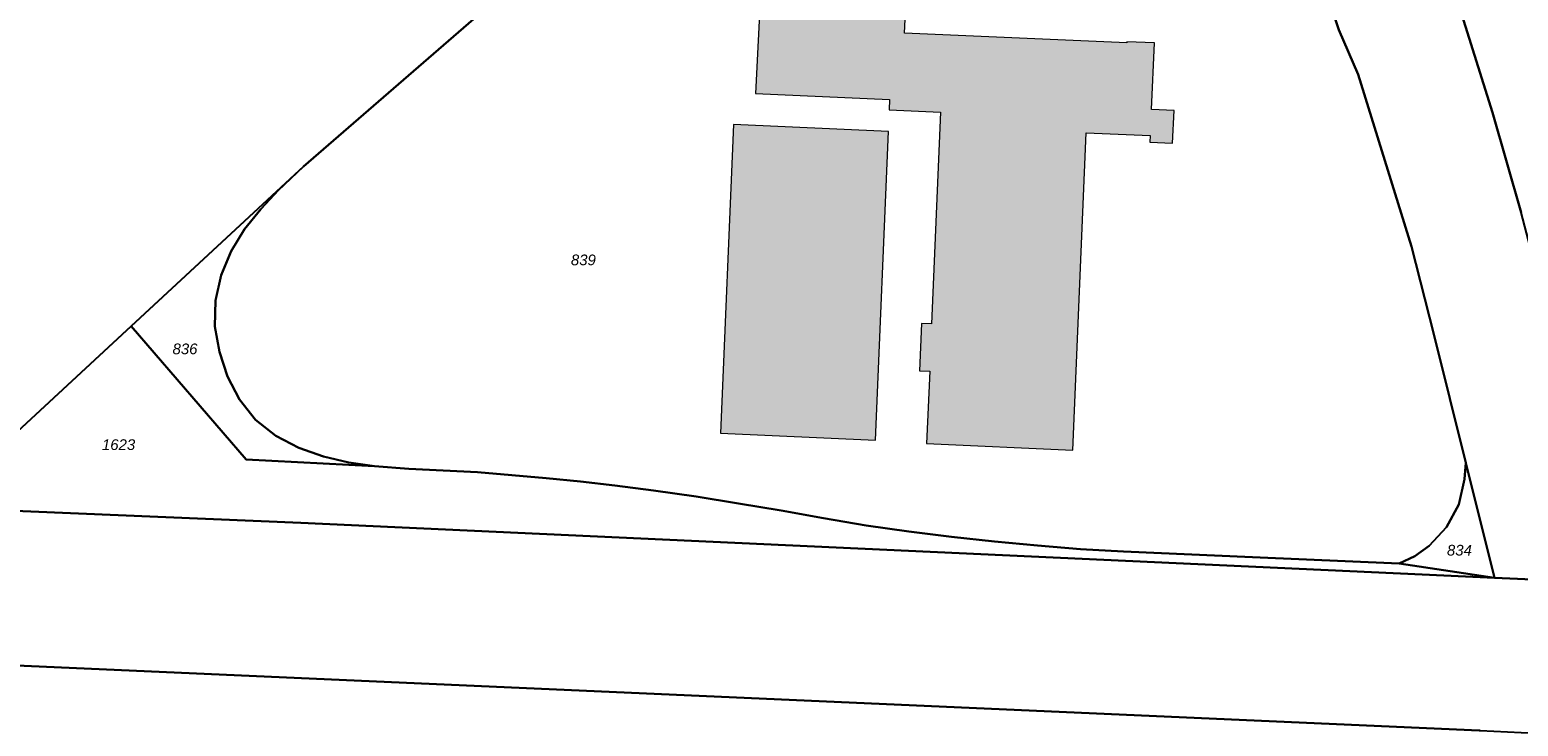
# Model space of a CAD drawing. Header units: metres. Extents: x 32338650 to 32340431, y 5701793 to 5703325.
# Tile 232 of 256: x 32339810 to 32339984, y 5702328 to 5702409. Entities that reach past the tile are written whole.
import ezdxf

# ---------------------------------------------------------------- set-up
doc = ezdxf.new("R2010")
doc.units = ezdxf.units.M
doc.header["$LTSCALE"] = 0.1
for name, color, linetype, lineweight, true_color in [('LPB-BE-Flurstück_Grenze', 7, 'Continuous', 70, 0x004c99), ('LPB-BE-Flurstück_Nummer', 7, 'Continuous', 70, 0x004c99), ('LPB-BE-Gebäude', 7, 'Continuous', 70, 0x004c99), ('LPB-BE-Straße', 7, 'Continuous', 70, 0x004c99)]:
    doc.layers.add(name, color=color, linetype=linetype, lineweight=lineweight, true_color=true_color)
doc.styles.add('Arial (italic)', font='ariali.ttf')

msp = doc.modelspace()

# ---------------------------------------------------------------- hatches: boundary and pattern name
at = {"layer": 'LPB-BE-Gebäude', "linetype": 'Continuous', "lineweight": 0, "true_color": 0xc7c8ca}
for points in [[(32339914.194, 5702369.556), (32339915.382, 5702369.507), (32339915.026, 5702361.056), (32339932.097, 5702360.305), (32339933.678, 5702397.357), (32339941.15, 5702397.041), (32339941.118, 5702396.262), (32339943.755, 5702396.143), (32339943.953, 5702399.978), (32339941.296, 5702400.107), (32339941.655, 5702407.878), (32339938.439, 5702408.02), (32339938.432, 5702407.87), (32339912.43, 5702409.017), (32339913.889, 5702439.178), (32339896.917, 5702439.924), (32339895.019, 5702401.976), (32339910.701, 5702401.262), (32339910.652, 5702400.063), (32339916.645, 5702399.787), (32339915.61, 5702375.052), (32339914.431, 5702375.1), (32339914.194, 5702369.556)], [(32339914.194, 5702369.556), (32339915.382, 5702369.507), (32339915.026, 5702361.056), (32339932.097, 5702360.305), (32339933.678, 5702397.357), (32339941.15, 5702397.041), (32339941.118, 5702396.262), (32339943.755, 5702396.143), (32339943.953, 5702399.978), (32339941.296, 5702400.107), (32339941.655, 5702407.878), (32339938.439, 5702408.02), (32339938.432, 5702407.87), (32339912.43, 5702409.017), (32339913.889, 5702439.178), (32339896.917, 5702439.924), (32339895.019, 5702401.976), (32339910.701, 5702401.262), (32339910.652, 5702400.063), (32339916.645, 5702399.787), (32339915.61, 5702375.052), (32339914.431, 5702375.1), (32339914.194, 5702369.556)], [(32339890.917, 5702362.255), (32339909.047, 5702361.441), (32339910.568, 5702397.535), (32339892.468, 5702398.358), (32339890.917, 5702362.255)], [(32339890.917, 5702362.255), (32339909.047, 5702361.441), (32339910.568, 5702397.535), (32339892.468, 5702398.358), (32339890.917, 5702362.255)]]:
    msp.add_hatch(color=9, dxfattribs=at).paths.add_polyline_path(points)

# ---------------------------------------------------------------- linework, layer by layer
at = {"layer": 'LPB-BE-Flurstück_Grenze', "color": 253, "linetype": 'Continuous', "lineweight": 25, "true_color": 0xadadad, "transparency": 33554687, "flags": 128}
for points in [[(32339898.74, 5702534.648), (32339902.427, 5702529.633), (32339912.758, 5702514.558), (32339914.563, 5702511.702), (32339916.056, 5702509.319), (32339924.119, 5702495.047), (32339930.978, 5702484.168), (32339935.913, 5702474.689), (32339937.468, 5702471.671), (32339938.61, 5702469.455), (32339940.738, 5702464.985), (32339945.372, 5702455.258), (32339951.212, 5702441.75), (32339957.69, 5702425.993), (32339963.192, 5702409.386), (32339965.471, 5702404.199), (32339971.701, 5702384.089), (32339974.322, 5702373.824), (32339978.05, 5702358.821), (32339981.412, 5702345.383), (32339987.624, 5702345.088), (32339995.634, 5702344.7), (32339995.294, 5702346.041)], [(32339898.74, 5702534.648), (32339902.427, 5702529.633), (32339912.758, 5702514.558), (32339914.563, 5702511.702), (32339916.056, 5702509.319), (32339924.119, 5702495.047), (32339930.978, 5702484.168), (32339935.913, 5702474.689), (32339937.468, 5702471.671), (32339938.61, 5702469.455), (32339940.738, 5702464.985), (32339945.372, 5702455.258), (32339951.212, 5702441.75), (32339957.69, 5702425.993), (32339963.192, 5702409.386), (32339965.471, 5702404.199), (32339971.701, 5702384.089), (32339974.322, 5702373.824), (32339978.05, 5702358.821), (32339981.412, 5702345.383), (32339987.624, 5702345.088), (32339995.634, 5702344.7), (32339995.294, 5702346.041)], [(32339995.294, 5702346.041), (32339988.286, 5702373.662), (32339984.514, 5702388.067), (32339981.17, 5702399.732), (32339977.381, 5702411.796), (32339977.254, 5702412.176), (32339974.479, 5702420.462), (32339973.12, 5702424.52), (32339969.705, 5702435.167), (32339964.403, 5702446.673), (32339960.27, 5702456.419), (32339956.808, 5702463.986), (32339952.485, 5702472.999), (32339949.629, 5702478.74), (32339946.732, 5702484.212), (32339945.933, 5702485.726), (32339941.554, 5702493.37), (32339935.223, 5702504.719), (32339929.461, 5702514.312), (32339924.948, 5702521.413), (32339920.3, 5702528.389), (32339915.417, 5702535.484)], [(32339995.294, 5702346.041), (32339988.286, 5702373.662), (32339984.514, 5702388.067), (32339981.17, 5702399.732), (32339977.381, 5702411.796), (32339977.254, 5702412.176), (32339974.479, 5702420.462), (32339973.12, 5702424.52), (32339969.705, 5702435.167), (32339964.403, 5702446.673), (32339960.27, 5702456.419), (32339956.808, 5702463.986), (32339952.485, 5702472.999), (32339949.629, 5702478.74), (32339946.732, 5702484.212), (32339945.933, 5702485.726), (32339941.554, 5702493.37), (32339935.223, 5702504.719), (32339929.461, 5702514.312), (32339924.948, 5702521.413), (32339920.3, 5702528.389), (32339915.417, 5702535.484)], [(32339985.606, 5702415.412), (32339982.874, 5702423.31), (32339981.509, 5702427.258), (32339977.031, 5702439.35), (32339973.078, 5702449.329), (32339968.942, 5702459.235), (32339964.529, 5702468.993), (32339960.829, 5702476.85), (32339955.777, 5702486.884), (32339953.781, 5702490.418), (32339946.732, 5702484.212), (32339949.629, 5702478.74), (32339952.485, 5702472.999), (32339956.808, 5702463.986), (32339960.27, 5702456.419), (32339964.403, 5702446.673), (32339969.705, 5702435.167), (32339973.12, 5702424.52), (32339974.479, 5702420.462), (32339977.254, 5702412.176), (32339977.381, 5702411.796), (32339981.17, 5702399.732), (32339984.514, 5702388.067)], [(32339985.606, 5702415.412), (32339982.874, 5702423.31), (32339981.509, 5702427.258), (32339977.031, 5702439.35), (32339973.078, 5702449.329), (32339968.942, 5702459.235), (32339964.529, 5702468.993), (32339960.829, 5702476.85), (32339955.777, 5702486.884), (32339953.781, 5702490.418), (32339946.732, 5702484.212), (32339949.629, 5702478.74), (32339952.485, 5702472.999), (32339956.808, 5702463.986), (32339960.27, 5702456.419), (32339964.403, 5702446.673), (32339969.705, 5702435.167), (32339973.12, 5702424.52), (32339974.479, 5702420.462), (32339977.254, 5702412.176), (32339977.381, 5702411.796), (32339981.17, 5702399.732), (32339984.514, 5702388.067)], [(32339799.152, 5702353.572), (32339822.048, 5702374.759), (32339842.209, 5702393.435), (32339928.088, 5702467.895)], [(32339799.152, 5702353.572), (32339822.048, 5702374.759), (32339842.209, 5702393.435), (32339928.088, 5702467.895)], [(32339928.088, 5702467.895), (32339842.209, 5702393.435), (32339839.284, 5702390.673), (32339837.192, 5702388.467), (32339835.314, 5702386.123), (32339833.727, 5702383.536), (32339832.562, 5702380.752), (32339831.899, 5702377.777), (32339831.836, 5702374.757)], [(32339928.088, 5702467.895), (32339842.209, 5702393.435), (32339839.284, 5702390.673), (32339837.192, 5702388.467), (32339835.314, 5702386.123), (32339833.727, 5702383.536), (32339832.562, 5702380.752), (32339831.899, 5702377.777), (32339831.836, 5702374.757)], [(32339831.836, 5702374.757), (32339832.374, 5702371.773), (32339833.327, 5702368.912), (32339834.727, 5702366.212), (32339836.601, 5702363.834), (32339838.956, 5702361.946), (32339841.651, 5702360.554), (32339844.552, 5702359.555), (32339847.496, 5702358.863), (32339850.489, 5702358.41), (32339854.49, 5702358.116), (32339858.525, 5702357.91), (32339862.541, 5702357.736), (32339866.548, 5702357.361), (32339870.557, 5702357.016), (32339874.554, 5702356.632), (32339878.568, 5702356.167), (32339883.108, 5702355.591), (32339888.092, 5702354.866), (32339893.053, 5702354.072), (32339898.032, 5702353.227), (32339902.99, 5702352.343), (32339907.969, 5702351.498), (32339912.943, 5702350.784), (32339917.941, 5702350.148), (32339922.952, 5702349.603), (32339927.977, 5702349.136), (32339933.014, 5702348.729), (32339938.036, 5702348.443), (32339953.12, 5702347.804), (32339970.242, 5702347.042), (32339972.089, 5702347.917), (32339973.758, 5702349.099), (32339975.8, 5702351.287), (32339977.219, 5702353.941), (32339977.901, 5702356.895), (32339978.05, 5702358.821), (32339974.322, 5702373.824), (32339971.701, 5702384.089), (32339965.471, 5702404.199), (32339963.192, 5702409.386), (32339957.69, 5702425.993)], [(32339831.836, 5702374.757), (32339832.374, 5702371.773), (32339833.327, 5702368.912), (32339834.727, 5702366.212), (32339836.601, 5702363.834), (32339838.956, 5702361.946), (32339841.651, 5702360.554), (32339844.552, 5702359.555), (32339847.496, 5702358.863), (32339850.489, 5702358.41), (32339854.49, 5702358.116), (32339858.525, 5702357.91), (32339862.541, 5702357.736), (32339866.548, 5702357.361), (32339870.557, 5702357.016), (32339874.554, 5702356.632), (32339878.568, 5702356.167), (32339883.108, 5702355.591), (32339888.092, 5702354.866), (32339893.053, 5702354.072), (32339898.032, 5702353.227), (32339902.99, 5702352.343), (32339907.969, 5702351.498), (32339912.943, 5702350.784), (32339917.941, 5702350.148), (32339922.952, 5702349.603), (32339927.977, 5702349.136), (32339933.014, 5702348.729), (32339938.036, 5702348.443), (32339953.12, 5702347.804), (32339970.242, 5702347.042), (32339972.089, 5702347.917), (32339973.758, 5702349.099), (32339975.8, 5702351.287), (32339977.219, 5702353.941), (32339977.901, 5702356.895), (32339978.05, 5702358.821), (32339974.322, 5702373.824), (32339971.701, 5702384.089), (32339965.471, 5702404.199), (32339963.192, 5702409.386), (32339957.69, 5702425.993)], [(32339822.048, 5702374.759), (32339835.5, 5702359.186), (32339850.489, 5702358.41), (32339847.496, 5702358.863), (32339844.552, 5702359.555), (32339841.651, 5702360.554), (32339838.956, 5702361.946), (32339836.601, 5702363.834), (32339834.727, 5702366.212), (32339833.327, 5702368.912), (32339832.374, 5702371.773), (32339831.836, 5702374.757), (32339831.899, 5702377.777), (32339832.562, 5702380.752), (32339833.727, 5702383.536), (32339835.314, 5702386.123), (32339837.192, 5702388.467), (32339839.284, 5702390.673), (32339842.209, 5702393.435), (32339822.048, 5702374.759)], [(32339822.048, 5702374.759), (32339835.5, 5702359.186), (32339850.489, 5702358.41), (32339847.496, 5702358.863), (32339844.552, 5702359.555), (32339841.651, 5702360.554), (32339838.956, 5702361.946), (32339836.601, 5702363.834), (32339834.727, 5702366.212), (32339833.327, 5702368.912), (32339832.374, 5702371.773), (32339831.836, 5702374.757), (32339831.899, 5702377.777), (32339832.562, 5702380.752), (32339833.727, 5702383.536), (32339835.314, 5702386.123), (32339837.192, 5702388.467), (32339839.284, 5702390.673), (32339842.209, 5702393.435), (32339822.048, 5702374.759)], [(32339981.412, 5702345.383), (32339970.242, 5702347.042), (32339953.12, 5702347.804), (32339938.036, 5702348.443), (32339933.014, 5702348.729), (32339927.977, 5702349.136), (32339922.952, 5702349.603), (32339917.941, 5702350.148), (32339912.943, 5702350.784), (32339907.969, 5702351.498), (32339902.99, 5702352.343), (32339898.032, 5702353.227), (32339893.053, 5702354.072), (32339888.092, 5702354.866), (32339883.108, 5702355.591), (32339878.568, 5702356.167), (32339874.554, 5702356.632), (32339870.557, 5702357.016), (32339866.548, 5702357.361), (32339862.541, 5702357.736), (32339858.525, 5702357.91), (32339854.49, 5702358.116), (32339850.489, 5702358.41), (32339835.5, 5702359.186), (32339822.048, 5702374.759), (32339799.152, 5702353.572), (32339841.881, 5702351.789), (32339981.412, 5702345.383)], [(32339981.412, 5702345.383), (32339970.242, 5702347.042), (32339953.12, 5702347.804), (32339938.036, 5702348.443), (32339933.014, 5702348.729), (32339927.977, 5702349.136), (32339922.952, 5702349.603), (32339917.941, 5702350.148), (32339912.943, 5702350.784), (32339907.969, 5702351.498), (32339902.99, 5702352.343), (32339898.032, 5702353.227), (32339893.053, 5702354.072), (32339888.092, 5702354.866), (32339883.108, 5702355.591), (32339878.568, 5702356.167), (32339874.554, 5702356.632), (32339870.557, 5702357.016), (32339866.548, 5702357.361), (32339862.541, 5702357.736), (32339858.525, 5702357.91), (32339854.49, 5702358.116), (32339850.489, 5702358.41), (32339835.5, 5702359.186), (32339822.048, 5702374.759), (32339799.152, 5702353.572), (32339841.881, 5702351.789), (32339981.412, 5702345.383)], [(32339981.412, 5702345.383), (32339978.05, 5702358.821), (32339977.901, 5702356.895), (32339977.219, 5702353.941), (32339975.8, 5702351.287), (32339973.758, 5702349.099), (32339972.089, 5702347.917), (32339970.242, 5702347.042), (32339981.412, 5702345.383)], [(32339981.412, 5702345.383), (32339978.05, 5702358.821), (32339977.901, 5702356.895), (32339977.219, 5702353.941), (32339975.8, 5702351.287), (32339973.758, 5702349.099), (32339972.089, 5702347.917), (32339970.242, 5702347.042), (32339981.412, 5702345.383)], [(32340295.644, 5702328.534), (32340293.943, 5702330.726), (32340287.262, 5702331.07), (32340281.539, 5702331.334), (32340271.901, 5702331.779), (32340269.833, 5702331.874), (32340268.295, 5702331.947), (32340016.311, 5702343.531), (32340016.012, 5702343.553), (32340004.76, 5702344.195), (32339999.478, 5702344.492), (32339995.634, 5702344.7), (32339987.624, 5702345.088), (32339981.412, 5702345.383), (32339841.881, 5702351.789), (32339799.152, 5702353.572)], [(32340295.644, 5702328.534), (32340293.943, 5702330.726), (32340287.262, 5702331.07), (32340281.539, 5702331.334), (32340271.901, 5702331.779), (32340269.833, 5702331.874), (32340268.295, 5702331.947), (32340016.311, 5702343.531), (32340016.012, 5702343.553), (32340004.76, 5702344.195), (32339999.478, 5702344.492), (32339995.634, 5702344.7), (32339987.624, 5702345.088), (32339981.412, 5702345.383), (32339841.881, 5702351.789), (32339799.152, 5702353.572)], [(32339979.719, 5702327.529), (32339979.589, 5702327.535), (32339780.573, 5702336.361)], [(32339780.573, 5702336.361), (32339979.589, 5702327.535), (32339979.719, 5702327.529), (32339992.502, 5702326.905), (32339998.275, 5702326.618), (32340009.749, 5702326.027), (32340129.082, 5702320.363), (32340172.798, 5702318.29), (32340195.991, 5702317.229), (32340229.202, 5702315.697), (32340239.33, 5702315.232), (32340263.981, 5702314.101), (32340309.113, 5702312.069), (32340295.644, 5702328.534)], [(32339979.719, 5702327.529), (32339979.589, 5702327.535), (32339780.573, 5702336.361)], [(32339780.573, 5702336.361), (32339979.589, 5702327.535), (32339979.719, 5702327.529), (32339992.502, 5702326.905), (32339998.275, 5702326.618), (32340009.749, 5702326.027), (32340129.082, 5702320.363), (32340172.798, 5702318.29), (32340195.991, 5702317.229), (32340229.202, 5702315.697), (32340239.33, 5702315.232), (32340263.981, 5702314.101), (32340309.113, 5702312.069), (32340295.644, 5702328.534)]]:
    msp.add_lwpolyline(points, dxfattribs=at)
at = {"layer": 'LPB-BE-Gebäude', "color": 7, "linetype": 'Continuous', "lineweight": 9, "flags": 128}
for points in [[(32339914.194, 5702369.556), (32339915.382, 5702369.507), (32339915.026, 5702361.056), (32339932.097, 5702360.305), (32339933.678, 5702397.357), (32339941.15, 5702397.041), (32339941.118, 5702396.262), (32339943.755, 5702396.143), (32339943.953, 5702399.978), (32339941.296, 5702400.107), (32339941.655, 5702407.878), (32339938.439, 5702408.02), (32339938.432, 5702407.87), (32339912.43, 5702409.017), (32339913.889, 5702439.178), (32339896.917, 5702439.924), (32339895.019, 5702401.976), (32339910.701, 5702401.262), (32339910.652, 5702400.063), (32339916.645, 5702399.787), (32339915.61, 5702375.052), (32339914.431, 5702375.1), (32339914.194, 5702369.556)], [(32339914.194, 5702369.556), (32339915.382, 5702369.507), (32339915.026, 5702361.056), (32339932.097, 5702360.305), (32339933.678, 5702397.357), (32339941.15, 5702397.041), (32339941.118, 5702396.262), (32339943.755, 5702396.143), (32339943.953, 5702399.978), (32339941.296, 5702400.107), (32339941.655, 5702407.878), (32339938.439, 5702408.02), (32339938.432, 5702407.87), (32339912.43, 5702409.017), (32339913.889, 5702439.178), (32339896.917, 5702439.924), (32339895.019, 5702401.976), (32339910.701, 5702401.262), (32339910.652, 5702400.063), (32339916.645, 5702399.787), (32339915.61, 5702375.052), (32339914.431, 5702375.1), (32339914.194, 5702369.556)], [(32339890.917, 5702362.255), (32339909.047, 5702361.441), (32339910.568, 5702397.535), (32339892.468, 5702398.358), (32339890.917, 5702362.255)], [(32339890.917, 5702362.255), (32339909.047, 5702361.441), (32339910.568, 5702397.535), (32339892.468, 5702398.358), (32339890.917, 5702362.255)]]:
    msp.add_lwpolyline(points, dxfattribs=at)
at = {"layer": 'LPB-BE-Straße', "color": 250, "linetype": 'Continuous', "lineweight": 25, "true_color": 0x333333, "transparency": 33554687, "flags": 128}
for points in [[(32339898.74, 5702534.648), (32339902.427, 5702529.633), (32339912.758, 5702514.558), (32339914.563, 5702511.702), (32339916.056, 5702509.319), (32339924.119, 5702495.047), (32339930.978, 5702484.168), (32339935.913, 5702474.689), (32339937.468, 5702471.671), (32339938.61, 5702469.455), (32339940.738, 5702464.985), (32339945.372, 5702455.258), (32339951.212, 5702441.75), (32339957.69, 5702425.993), (32339963.192, 5702409.386), (32339965.471, 5702404.199), (32339971.701, 5702384.089), (32339974.322, 5702373.824), (32339978.05, 5702358.821), (32339981.412, 5702345.383), (32339987.624, 5702345.088), (32339995.634, 5702344.7), (32339995.294, 5702346.041)], [(32339995.294, 5702346.041), (32339988.286, 5702373.662), (32339984.514, 5702388.067), (32339981.17, 5702399.732), (32339977.381, 5702411.796), (32339977.254, 5702412.176), (32339974.479, 5702420.462), (32339973.12, 5702424.52), (32339969.705, 5702435.167), (32339964.403, 5702446.673), (32339960.27, 5702456.419), (32339956.808, 5702463.986), (32339952.485, 5702472.999), (32339949.629, 5702478.74), (32339946.732, 5702484.212), (32339945.933, 5702485.726), (32339941.554, 5702493.37), (32339935.223, 5702504.719), (32339929.461, 5702514.312), (32339924.948, 5702521.413), (32339920.3, 5702528.389), (32339915.417, 5702535.484)], [(32339799.152, 5702353.572), (32339822.048, 5702374.759), (32339842.209, 5702393.435), (32339928.088, 5702467.895)], [(32339981.412, 5702345.383), (32339970.242, 5702347.042), (32339953.12, 5702347.804), (32339938.036, 5702348.443), (32339933.014, 5702348.729), (32339927.977, 5702349.136), (32339922.952, 5702349.603), (32339917.941, 5702350.148), (32339912.943, 5702350.784), (32339907.969, 5702351.498), (32339902.99, 5702352.343), (32339898.032, 5702353.227), (32339893.053, 5702354.072), (32339888.092, 5702354.866), (32339883.108, 5702355.591), (32339878.568, 5702356.167), (32339874.554, 5702356.632), (32339870.557, 5702357.016), (32339866.548, 5702357.361), (32339862.541, 5702357.736), (32339858.525, 5702357.91), (32339854.49, 5702358.116), (32339850.489, 5702358.41), (32339835.5, 5702359.186), (32339822.048, 5702374.759), (32339799.152, 5702353.572), (32339841.881, 5702351.789), (32339981.412, 5702345.383)], [(32339981.412, 5702345.383), (32339978.05, 5702358.821), (32339977.901, 5702356.895), (32339977.219, 5702353.941), (32339975.8, 5702351.287), (32339973.758, 5702349.099), (32339972.089, 5702347.917), (32339970.242, 5702347.042), (32339981.412, 5702345.383)], [(32340295.644, 5702328.534), (32340293.943, 5702330.726), (32340287.262, 5702331.07), (32340281.539, 5702331.334), (32340271.901, 5702331.779), (32340269.833, 5702331.874), (32340268.295, 5702331.947), (32340016.311, 5702343.531), (32340016.012, 5702343.553), (32340004.76, 5702344.195), (32339999.478, 5702344.492), (32339995.634, 5702344.7), (32339987.624, 5702345.088), (32339981.412, 5702345.383), (32339841.881, 5702351.789), (32339799.152, 5702353.572)], [(32339979.719, 5702327.529), (32339979.589, 5702327.535), (32339780.573, 5702336.361)], [(32339780.573, 5702336.361), (32339979.589, 5702327.535), (32339979.719, 5702327.529), (32339992.502, 5702326.905), (32339998.275, 5702326.618), (32340009.749, 5702326.027), (32340129.082, 5702320.363), (32340172.798, 5702318.29), (32340195.991, 5702317.229), (32340229.202, 5702315.697), (32340239.33, 5702315.232), (32340263.981, 5702314.101), (32340309.113, 5702312.069), (32340295.644, 5702328.534)]]:
    msp.add_lwpolyline(points, dxfattribs=at)

# ---------------------------------------------------------------- texts
at = {"layer": 'LPB-BE-Flurstück_Nummer', "color": 252, "true_color": 0x888888, "char_height": 1.25, "attachment_point": 2, "line_spacing_factor": 1.004016, "style": 'Arial (italic)'}
for s, insert, width in [('839', (32339874.91, 5702383.146), 4.15875), ('839', (32339874.91, 5702383.146), 4.15875), ('836', (32339828.349, 5702372.748), 4.201875), ('836', (32339828.349, 5702372.748), 4.201875), ('1623', (32339820.585, 5702361.558), 5.435625), ('1623', (32339820.585, 5702361.558), 5.435625), ('834', (32339977.295, 5702349.224), 4.14), ('834', (32339977.295, 5702349.224), 4.14)]:
    msp.add_mtext(s, dxfattribs=dict(at, insert=insert, width=width))

doc.saveas('drawing.dxf')
